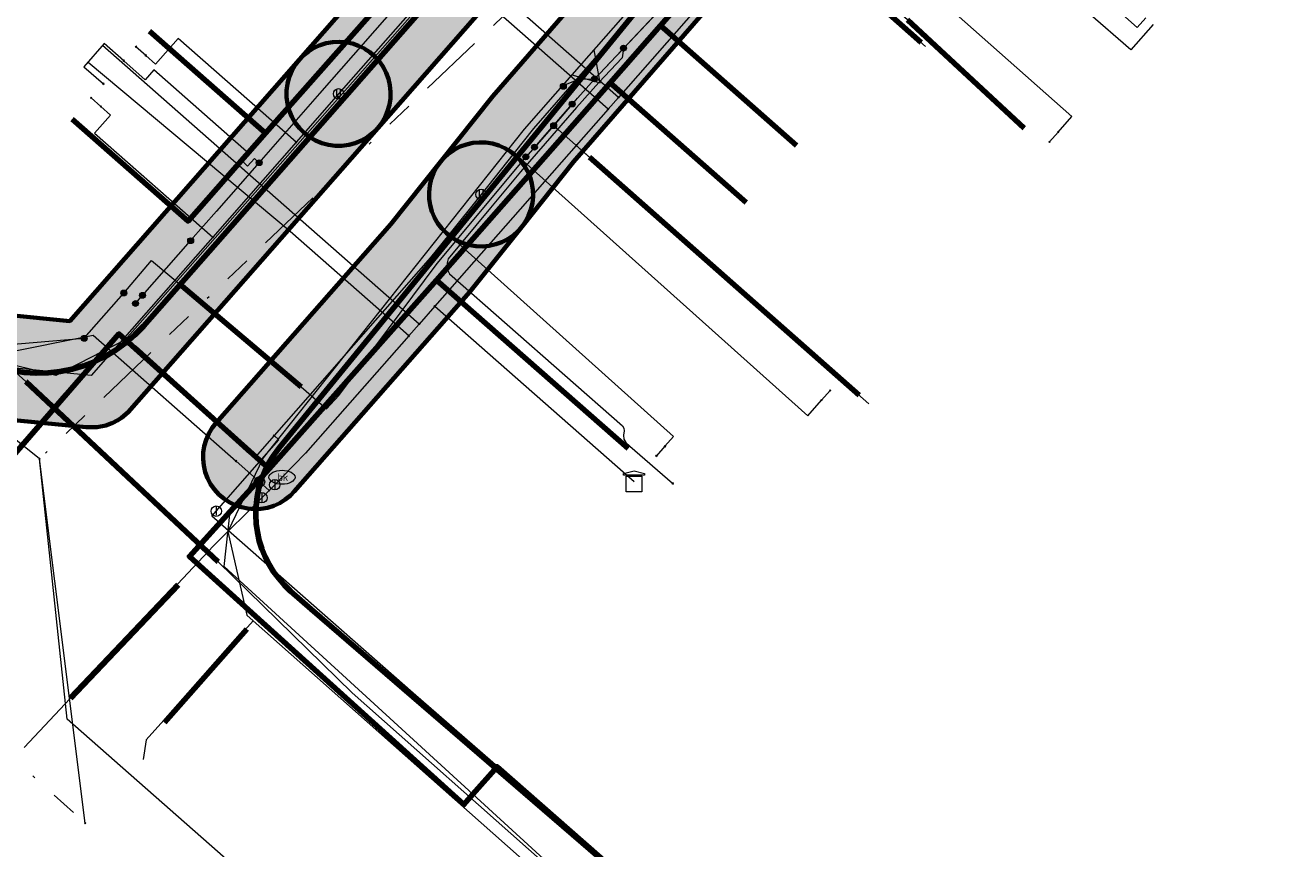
# Model space of a CAD drawing. Extents: x 73120 to 113741, y 434688 to 489241.
# Tile 12 of 256: x 99503 to 99551, y 474649 to 474681. Entities that reach past the tile are written whole.
import ezdxf
from ezdxf.enums import TextEntityAlignment as Align
from ezdxf.lldxf.tags import DXFTag

# ---------------------------------------------------------------- set-up
doc = ezdxf.new("R2010")
doc.units = 0
doc.header["$LTSCALE"] = 0.5
doc.linetypes.add('RI-OVERIG', pattern=[17, 5, -2, 2, -2, 0, -2, 2, -2])
for name, color, linetype, lineweight in [('B-WE-KL-DATA-G', 90, 'KL-DATA-N', 18), ('B-WE-KL-DATA_HULPSTUK-S', 90, 'Continuous', 25), ('B-WE-KL-DATA_KABELBED-G', 90, 'Continuous', 100), ('B-WE-KL-DATA_MANTELBUIS-G', 90, 'Continuous', 100), ('B-WE-KL-ET_LS-G', 190, 'KL-LS-N', 18), ('B-WE-KL-ET_LS_HULPSTUK-S', 190, 'Continuous', 25), ('B-WE-KL-ET_LS_MANTELBUIS-G', 190, 'Continuous', 100), ('B-WE-KL-ET_MS-G', 130, 'KL-MS-N', 18), ('B-WE-KL-ET_MS_MANTELBUIS-G', 130, 'Continuous', 100), ('B-WE-KL-GAS_LD-G', 50, 'KL-GAS-LD-N', 18), ('B-WE-KL-GAS_LD_HULPSTUK-S', 50, 'Continuous', 25), ('B-WE-KL-WATER-G', 170, 'KL-WATER-N', 18), ('B-WE-KL-WATER-S', 170, 'Continuous', 25), ('B-WE-KL-WATER_HULPSTUK-S', 170, 'Continuous', 25), ('B-WE-KL-WATER_MANTELBUIS-G', 170, 'Continuous', 100), ('B-WE-RI-DRUK-G', 210, 'RI-PERS', 18), ('B-WE-RI-VRIJVERVAL-G', 210, 'RI-OVERIG', 18), ('B-WE-RI-VRIJVERVAL_HULPSTUK-S', 210, 'Continuous', 25), ('V-WE-KL-WATER_HULPSTUK-S', 170, 'Continuous', 25)]:
    doc.layers.add(name, color=color, linetype=linetype, lineweight=lineweight)
doc.layers.add('B-WE-OG-INFO_EIS VOORZORGSMAATREGEL-GV', color=7, linetype='Continuous', lineweight=70, true_color=0xfa194b)
doc.layers.add('B-WE-OG-INFO_EIS VOORZORGSMAATREGEL-V', color=7, linetype='Continuous', lineweight=18, true_color=0xfa194b, transparency=0.8)
doc.styles.add('NLCS-ISO', font='NLCS-ISO.ttf')
tags = doc.linetypes.add('KL-DATA-N', pattern='A,4,-1,[101,NLCS.SHX,S=0.5,R=0,X=0,Y=0],-1,4,-1,["D",Standard,S=1,R=0,X=-0.25,Y=-0.5],-1.5', length=12.5).pattern_tags.tags
tags[18] = DXFTag(74, 10)
tags = doc.linetypes.add('KL-GAS-LD-N', pattern='A,4,-1,[69,NLCS.SHX,S=0.5,R=0,X=0,Y=0],-1,4,-1,["L",Standard,S=1,R=0,X=0.25,Y=-0.5],-2', length=13).pattern_tags.tags
tags[18] = DXFTag(74, 10)
tags = doc.linetypes.add('KL-LS-N', pattern='A,4,-1,[103,NLCS.SHX,S=0.75,R=0,X=0,Y=0],-1,4,-1,["L",Standard,S=1,R=0,X=0,Y=-0.5],-2', length=13).pattern_tags.tags
tags[18] = DXFTag(74, 10)
tags = doc.linetypes.add('KL-MS-N', pattern='A,4,-1,[103,NLCS.SHX,S=0.75,R=0,X=0,Y=0],-1,4,-1,["M",Standard,S=1,R=0,X=0,Y=-0.5],-2', length=13).pattern_tags.tags
tags[18] = DXFTag(74, 10)
doc.linetypes.add('KL-WATER-N', pattern='A,7,-0.5,[168,NLCS.SHX,S=0.75,R=0,X=0.75,Y=0],-2', length=9.5)
tags = doc.linetypes.add('RI-PERS', pattern='A,7,-2,["P",Standard,S=1.8,R=0,X=-0.5,Y=-0.9],-2,7,-2,[102,NLCS.SHX,S=1,R=180,X=0,Y=0],-2', length=22).pattern_tags.tags
tags[6] = DXFTag(74, 10)

# ---------------------------------------------------------------- blocks, each defined once
blk = doc.blocks.new('SKL-WTB_HULP_AFSLUITER-SO')
at = {"color": 0, "linetype": 'ByBlock', "lineweight": 18}
blk.add_lwpolyline([(0, 0.8), (0, -0.8)], dxfattribs=at)
blk.add_circle((0, 0), 1, dxfattribs=at)
at = {"color": 0, "linetype": 'ByBlock', "lineweight": 18, "style": 'NLCS-ISO', "flags": 1}
for tag, p in [('TYPE', (1.5, 0)), ('OMSCHRIJVING', (1.5, -3)), ('LABEL', (1.5, -1.5))]:
    blk.add_attdef(tag, p, '', height=1, dxfattribs=at)
blk = doc.blocks.new('SKL-WTB_HULP_OVERIG-SO')
at = {"color": 0, "linetype": 'ByBlock', "lineweight": 18}
for points in [[(-0.14, 0.14), (0.14, -0.14)], [(0.14, 0.14), (-0.14, -0.14)]]:
    blk.add_lwpolyline(points, dxfattribs=at)
at = {"color": 0, "linetype": 'ByBlock', "lineweight": 18, "style": 'NLCS-ISO', "flags": 1}
for tag, p in [('TYPE', (1.5, 0)), ('OMSCHRIJVING', (1.5, -3)), ('LABEL', (1.5, -1.5))]:
    blk.add_attdef(tag, p, '', height=1, dxfattribs=at)
blk = doc.blocks.new('SKL-WATER_BRANDKRAAN_BRANDPUT-SO')
at = {"color": 0, "linetype": 'ByBlock', "lineweight": 18}
blk.add_ellipse((0, 0), major_axis=(2.5, 0), ratio=0.54, dxfattribs=at)
at = {"color": 0, "linetype": 'ByBlock', "lineweight": 18, "style": 'NLCS-ISO'}
blk.add_text('bk', height=1.5, dxfattribs=at).set_placement((0.16, 0), align=Align.MIDDLE_CENTER)
blk = doc.blocks.new('SKL-WTB_HULP_TECHNISCH GEBOUW-SO')
at = {"color": 0, "linetype": 'ByBlock', "lineweight": 18}
for points in [[(-2, 1.5), (0, 2), (2, 1.5), (2, 1.18), (-2, 1.18)], [(-1.5, 1.02), (1.5, 1.02), (1.5, -2), (-1.5, -2)]]:
    blk.add_lwpolyline(points, close=True, dxfattribs=at)
at = {"color": 0, "linetype": 'ByBlock', "lineweight": 18, "style": 'NLCS-ISO', "flags": 1}
for tag, p in [('TYPE', (2.5, 0)), ('OMSCHRIJVING', (2.5, -3)), ('LABEL', (2.5, -1.5))]:
    blk.add_attdef(tag, p, '', height=1, dxfattribs=at)
blk = doc.blocks.new('SKL-WTB_HULP_SIFON-SO')
at = {"linetype": 'ByBlock', "lineweight": 18}
h = blk.add_hatch(color=0, dxfattribs=at)
h.dxf.hatch_style = 1
h.paths.add_polyline_path([(0.13, -0.53), (-0.13, -0.53), (-0.13, -0.8), (0.13, -0.8)])
at = {"color": 0, "linetype": 'ByBlock', "lineweight": 18}
blk.add_lwpolyline([(0.33, 0.8), (0.33, -0.53), (-0.33, -0.53), (-0.33, 0.8)], dxfattribs=at)
blk.add_lwpolyline([(0.13, -0.8), (-0.13, -0.8), (-0.13, -0.53), (0.13, -0.53)], close=True, dxfattribs=at)
blk.add_circle((0, 0), 1, dxfattribs=at)
at = {"color": 0, "linetype": 'ByBlock', "lineweight": 18, "style": 'NLCS-ISO', "flags": 1}
for tag, p in [('TYPE', (1.5, 0)), ('OMSCHRIJVING', (1.5, -3)), ('LABEL', (1.5, -1.5))]:
    blk.add_attdef(tag, p, '', height=1, dxfattribs=at)
blk = doc.blocks.new('SKL-WTB_HULP_MOF-SO')
at = {"linetype": 'ByBlock', "lineweight": 18}
h = blk.add_hatch(color=0, dxfattribs=at)
h.dxf.hatch_style = 1
h.paths.add_polyline_path([(-0.5625, 0, 1), (0.5625, 0, 1)])
at = {"color": 0, "linetype": 'ByBlock', "lineweight": 18}
blk.add_circle((0, 0), 0.5625, dxfattribs=at)
at = {"color": 0, "linetype": 'ByBlock', "lineweight": 18, "style": 'NLCS-ISO', "flags": 1}
for tag, p in [('TYPE', (1.5, 0)), ('OMSCHRIJVING', (1.5, -3)), ('LABEL', (1.5, -1.5))]:
    blk.add_attdef(tag, p, '', height=1, dxfattribs=at)
blk = doc.blocks.new('SRI-HULP_OVERIG-SO')
at = {"color": 0, "linetype": 'ByBlock', "lineweight": 18}
for points in [[(-0.14, 0.14), (0.14, -0.14)], [(0.14, 0.14), (-0.14, -0.14)]]:
    blk.add_lwpolyline(points, dxfattribs=at)
at = {"color": 0, "linetype": 'ByBlock', "lineweight": 18, "style": 'NLCS-ISO', "flags": 1}
for tag, p in [('TYPE', (1.5, 0)), ('OMSCHRIJVING', (1.5, -3)), ('LABEL', (1.5, -1.5))]:
    blk.add_attdef(tag, p, '', height=1, dxfattribs=at)

msp = doc.modelspace()

# ---------------------------------------------------------------- hatches: boundary and pattern name
at = {"layer": 'B-WE-OG-INFO_EIS VOORZORGSMAATREGEL-V'}
for points in [[(99514.785, 474676.326), (99515.043, 474676.36), (99515.044, 474676.361), (99515.296, 474676.428), (99515.297, 474676.428), (99515.537, 474676.528), (99515.539, 474676.528), (99515.764, 474676.658), (99515.765, 474676.659), (99515.972, 474676.818), (99515.973, 474676.818), (99516.157, 474677.002), (99516.157, 474677.003), (99539.29, 474703.364), (99539.291, 474703.364), (99539.449, 474703.571), (99539.45, 474703.572), (99539.58, 474703.797), (99539.581, 474703.798), (99539.68, 474704.039), (99539.681, 474704.04), (99539.748, 474704.292), (99539.749, 474704.293), (99539.783, 474704.551), (99539.783, 474704.552), (99539.783, 474704.812), (99539.783, 474704.814), (99539.749, 474705.072), (99539.749, 474705.073), (99539.681, 474705.325), (99539.681, 474705.326), (99539.581, 474705.566), (99539.581, 474705.568), (99539.451, 474705.793), (99539.45, 474705.794), (99539.292, 474706.001), (99539.291, 474706.002), (99539.107, 474706.186), (99539.106, 474706.187), (99538.899, 474706.345), (99538.898, 474706.346), (99538.673, 474706.476), (99538.672, 474706.477), (99538.431, 474706.576), (99538.43, 474706.577), (99538.178, 474706.644), (99538.177, 474706.645), (99537.919, 474706.679), (99537.918, 474706.679), (99537.658, 474706.679), (99537.656, 474706.679), (99537.398, 474706.645), (99537.397, 474706.645), (99537.145, 474706.577), (99537.144, 474706.577), (99536.904, 474706.477), (99536.902, 474706.477), (99536.677, 474706.347), (99536.676, 474706.346), (99536.469, 474706.188), (99536.468, 474706.187), (99536.284, 474706.003), (99536.284, 474706.002), (99513.151, 474679.641), (99513.15, 474679.641), (99512.992, 474679.434), (99512.991, 474679.433), (99512.861, 474679.208), (99512.86, 474679.207), (99512.761, 474678.966), (99512.76, 474678.965), (99512.693, 474678.714), (99512.693, 474678.712), (99512.658, 474678.454), (99512.658, 474678.453), (99512.658, 474678.193), (99512.658, 474678.191), (99512.692, 474677.933), (99512.693, 474677.932), (99512.76, 474677.68), (99512.76, 474677.679), (99512.86, 474677.439), (99512.86, 474677.437), (99512.99, 474677.212), (99512.991, 474677.211), (99513.15, 474677.004), (99513.15, 474677.003), (99513.334, 474676.819), (99513.335, 474676.818), (99513.542, 474676.66), (99513.543, 474676.659), (99513.768, 474676.529), (99513.769, 474676.528), (99514.01, 474676.429), (99514.011, 474676.428), (99514.263, 474676.361), (99514.264, 474676.361), (99514.522, 474676.326), (99514.523, 474676.326), (99514.784, 474676.326)], [(99520.192, 474672.461), (99520.443, 474672.485), (99520.444, 474672.485), (99520.69, 474672.541), (99520.691, 474672.541), (99520.927, 474672.627), (99520.928, 474672.627), (99521.152, 474672.742), (99521.153, 474672.743), (99521.361, 474672.885), (99521.362, 474672.886), (99521.55, 474673.053), (99521.551, 474673.054), (99521.69, 474673.211), (99521.69, 474673.211), (99523.685, 474675.706), (99535.998, 474689.865), (99542.958, 474697.238), (99542.959, 474697.239), (99543.12, 474697.432), (99543.12, 474697.433), (99543.255, 474697.645), (99543.256, 474697.647), (99543.363, 474697.874), (99543.364, 474697.875), (99543.441, 474698.115), (99543.442, 474698.116), (99543.489, 474698.363), (99543.489, 474698.364), (99543.504, 474698.615), (99543.504, 474698.617), (99543.487, 474698.868), (99543.487, 474698.869), (99543.439, 474699.116), (99543.439, 474699.117), (99543.36, 474699.356), (99543.36, 474699.357), (99543.251, 474699.584), (99543.251, 474699.585), (99543.114, 474699.797), (99543.114, 474699.798), (99542.952, 474699.991), (99542.951, 474699.992), (99542.766, 474700.162), (99542.765, 474700.163), (99542.56, 474700.309), (99542.559, 474700.31), (99542.338, 474700.429), (99542.337, 474700.429), (99542.102, 474700.52), (99542.1, 474700.52), (99541.856, 474700.58), (99541.855, 474700.58), (99541.605, 474700.608), (99541.604, 474700.609), (99541.352, 474700.605), (99541.351, 474700.605), (99541.102, 474700.57), (99541.1, 474700.57), (99540.858, 474700.504), (99540.856, 474700.503), (99540.624, 474700.407), (99540.623, 474700.406), (99540.404, 474700.282), (99540.403, 474700.281), (99540.202, 474700.129), (99540.202, 474700.129), (99540.05, 474699.984), (99540.05, 474699.984), (99533.008, 474692.522), (99533.008, 474692.521), (99520.586, 474678.236), (99520.586, 474678.235), (99518.566, 474675.709), (99518.566, 474675.709), (99518.421, 474675.503), (99518.421, 474675.502), (99518.303, 474675.279), (99518.303, 474675.278), (99518.215, 474675.042), (99518.214, 474675.041), (99518.157, 474674.796), (99518.156, 474674.795), (99518.13, 474674.545), (99518.13, 474674.544), (99518.135, 474674.292), (99518.135, 474674.291), (99518.172, 474674.042), (99518.173, 474674.041), (99518.241, 474673.798), (99518.241, 474673.797), (99518.339, 474673.566), (99518.34, 474673.564), (99518.467, 474673.347), (99518.467, 474673.346), (99518.62, 474673.146), (99518.621, 474673.145), (99518.798, 474672.967), (99518.799, 474672.966), (99518.997, 474672.811), (99518.998, 474672.81), (99519.214, 474672.681), (99519.216, 474672.681), (99519.446, 474672.58), (99519.447, 474672.58), (99519.689, 474672.509), (99519.69, 474672.509), (99519.938, 474672.469), (99519.94, 474672.469), (99520.191, 474672.461)], [(99505.377, 474665.514), (99505.378, 474665.514), (99505.71, 474665.58), (99505.711, 474665.581), (99505.948, 474665.666), (99505.949, 474665.666), (99506.173, 474665.781), (99506.174, 474665.781), (99506.312, 474665.871), (99506.313, 474665.872), (99506.571, 474666.091), (99506.572, 474666.092), (99516.157, 474677.002), (99516.157, 474677.003), (99516.311, 474677.202), (99516.312, 474677.203), (99516.439, 474677.42), (99516.44, 474677.421), (99516.539, 474677.653), (99516.539, 474677.654), (99516.608, 474677.896), (99516.608, 474677.897), (99516.646, 474678.146), (99516.646, 474678.147), (99516.652, 474678.398), (99516.652, 474678.4), (99516.627, 474678.65), (99516.627, 474678.651), (99516.57, 474678.896), (99516.569, 474678.897), (99516.482, 474679.133), (99516.482, 474679.135), (99516.365, 474679.358), (99516.364, 474679.359), (99516.221, 474679.565), (99516.22, 474679.566), (99516.051, 474679.753), (99516.05, 474679.754), (99515.86, 474679.918), (99515.859, 474679.919), (99515.649, 474680.057), (99515.647, 474680.058), (99515.422, 474680.169), (99515.421, 474680.169), (99515.183, 474680.251), (99515.181, 474680.251), (99514.935, 474680.302), (99514.934, 474680.302), (99514.683, 474680.322), (99514.682, 474680.322), (99514.43, 474680.309), (99514.429, 474680.309), (99514.181, 474680.265), (99514.18, 474680.265), (99513.94, 474680.19), (99513.939, 474680.19), (99513.71, 474680.085), (99513.709, 474680.084), (99513.495, 474679.952), (99513.494, 474679.951), (99513.299, 474679.793), (99513.298, 474679.792), (99513.151, 474679.642), (99513.151, 474679.642), (99504.327, 474669.591), (99501.913, 474669.826), (99499.708, 474671.891), (99499.708, 474671.891), (99497.326, 474674.01), (99497.326, 474674.011), (99497.128, 474674.166), (99497.127, 474674.167), (99496.911, 474674.295), (99496.909, 474674.296), (99496.679, 474674.396), (99496.678, 474674.397), (99496.436, 474674.467), (99496.435, 474674.468), (99496.186, 474674.507), (99496.185, 474674.507), (99495.934, 474674.515), (99495.932, 474674.515), (99495.682, 474674.491), (99495.681, 474674.491), (99495.435, 474674.435), (99495.434, 474674.435), (99495.198, 474674.349), (99495.196, 474674.349), (99494.973, 474674.234), (99494.971, 474674.233), (99494.764, 474674.091), (99494.763, 474674.09), (99494.575, 474673.922), (99494.574, 474673.922), (99494.409, 474673.732), (99494.408, 474673.731), (99494.268, 474673.522), (99494.268, 474673.521), (99494.155, 474673.296), (99494.155, 474673.295), (99494.072, 474673.057), (99494.071, 474673.056), (99494.019, 474672.81), (99494.019, 474672.809), (99493.998, 474672.558), (99493.998, 474672.557), (99494.008, 474672.305), (99494.008, 474672.304), (99494.051, 474672.056), (99494.051, 474672.055), (99494.124, 474671.814), (99494.125, 474671.813), (99494.228, 474671.583), (99494.229, 474671.582), (99494.36, 474671.368), (99494.361, 474671.367), (99494.518, 474671.17), (99494.519, 474671.169), (99494.668, 474671.022), (99494.668, 474671.022), (99496.992, 474668.955), (99499.675, 474666.441), (99499.675, 474666.441), (99499.869, 474666.281), (99499.871, 474666.28), (99500.083, 474666.146), (99500.084, 474666.145), (99500.312, 474666.039), (99500.314, 474666.039), (99500.553, 474665.962), (99500.554, 474665.962), (99500.848, 474665.911), (99500.848, 474665.911), (99504.959, 474665.511), (99504.96, 474665.511), (99505.294, 474665.51), (99505.294, 474665.51)], [(99511.671, 474662.378), (99511.672, 474662.378), (99511.92, 474662.422), (99511.921, 474662.422), (99512.161, 474662.497), (99512.162, 474662.497), (99512.391, 474662.602), (99512.392, 474662.602), (99512.606, 474662.735), (99512.607, 474662.735), (99512.803, 474662.894), (99512.804, 474662.895), (99512.95, 474663.044), (99512.95, 474663.045), (99519.692, 474670.716), (99519.693, 474670.716), (99521.69, 474673.211), (99521.69, 474673.212), (99521.835, 474673.418), (99521.836, 474673.419), (99521.953, 474673.641), (99521.953, 474673.642), (99522.042, 474673.878), (99522.042, 474673.879), (99522.1, 474674.124), (99522.1, 474674.125), (99522.126, 474674.376), (99522.126, 474674.377), (99522.121, 474674.628), (99522.121, 474674.63), (99522.084, 474674.879), (99522.083, 474674.88), (99522.015, 474675.122), (99522.015, 474675.123), (99521.917, 474675.355), (99521.916, 474675.356), (99521.789, 474675.573), (99521.789, 474675.574), (99521.636, 474675.774), (99521.635, 474675.775), (99521.458, 474675.954), (99521.457, 474675.955), (99521.259, 474676.11), (99521.258, 474676.11), (99521.042, 474676.239), (99521.041, 474676.24), (99520.81, 474676.34), (99520.809, 474676.341), (99520.567, 474676.411), (99520.566, 474676.412), (99520.317, 474676.451), (99520.316, 474676.451), (99520.065, 474676.459), (99520.063, 474676.459), (99519.813, 474676.435), (99519.812, 474676.435), (99519.566, 474676.38), (99519.565, 474676.379), (99519.329, 474676.293), (99519.327, 474676.293), (99519.104, 474676.178), (99519.103, 474676.177), (99518.895, 474676.035), (99518.894, 474676.034), (99518.706, 474675.867), (99518.706, 474675.866), (99518.566, 474675.709), (99518.566, 474675.709), (99516.657, 474673.321), (99509.946, 474665.685), (99509.945, 474665.685), (99509.792, 474665.486), (99509.791, 474665.485), (99509.663, 474665.268), (99509.663, 474665.267), (99509.564, 474665.035), (99509.563, 474665.034), (99509.494, 474664.792), (99509.494, 474664.791), (99509.456, 474664.542), (99509.456, 474664.541), (99509.45, 474664.29), (99509.45, 474664.288), (99509.475, 474664.038), (99509.475, 474664.037), (99509.532, 474663.792), (99509.532, 474663.791), (99509.62, 474663.555), (99509.62, 474663.553), (99509.737, 474663.33), (99509.737, 474663.329), (99509.881, 474663.123), (99509.882, 474663.122), (99510.05, 474662.935), (99510.051, 474662.934), (99510.242, 474662.77), (99510.243, 474662.769), (99510.453, 474662.63), (99510.454, 474662.63), (99510.68, 474662.519), (99510.681, 474662.518), (99510.919, 474662.437), (99510.92, 474662.436), (99511.166, 474662.385), (99511.167, 474662.385), (99511.418, 474662.365), (99511.42, 474662.365)]]:
    msp.add_hatch(color=256, dxfattribs=at).paths.add_polyline_path(points)

# ---------------------------------------------------------------- linework, layer by layer
at = {"layer": 'B-WE-KL-DATA-G', "flags": 128}
for points in [[(99504.422, 474677.346), (99508.87, 474673.434), (99511.847, 474676.808), (99516.689, 474682.293), (99519.666, 474685.667), (99524.711, 474691.383), (99527.49, 474694.532), (99532.533, 474700.245), (99535.312, 474703.394), (99537.966, 474706.401), (99539.548, 474708.421), (99539.82, 474709.656), (99539.662, 474710.32), (99539.503, 474710.986), (99538.641, 474712.014), (99534.804, 474715.381), (99534.497, 474715.031)], [(99507.39, 474680.728), (99511.847, 474676.808), (99516.689, 474682.293), (99519.666, 474685.667), (99524.711, 474691.383), (99527.49, 474694.532), (99532.533, 474700.245), (99535.312, 474703.394), (99537.966, 474706.401), (99539.548, 474708.421), (99539.82, 474709.656), (99539.662, 474710.32), (99539.503, 474710.986), (99538.641, 474712.014), (99534.804, 474715.381), (99534.497, 474715.031)], [(99603.696, 474583.796), (99603.359, 474583.411), (99588.101, 474596.546), (99588.941, 474597.743), (99588.857, 474598.218), (99551.672, 474628.953), (99548.969, 474625.683), (99548.566, 474625.196), (99548.06, 474625.556), (99519.817, 474651.415), (99510.262, 474660.164), (99510.492, 474662.273), (99511.984, 474663.911), (99518.422, 474671.164), (99525.089, 474678.75), (99527.023, 474680.95), (99531.273, 474685.787), (99542.55, 474698.619), (99543.845, 474700.093), (99547.114, 474703.813), (99539.662, 474710.32), (99539.503, 474710.986), (99538.641, 474712.014), (99534.804, 474715.381), (99534.497, 474715.031)], [(99525.784, 474664.695), (99518.422, 474671.164), (99525.089, 474678.75), (99527.023, 474680.95), (99531.273, 474685.787), (99542.55, 474698.619), (99543.845, 474700.093), (99547.114, 474703.813), (99539.662, 474710.32), (99539.503, 474710.986), (99538.641, 474712.014), (99534.804, 474715.381), (99534.497, 474715.031)], [(99530.309, 474674.142), (99525.089, 474678.75), (99527.023, 474680.95), (99531.273, 474685.787), (99542.55, 474698.619), (99543.845, 474700.093), (99547.114, 474703.813), (99539.662, 474710.32), (99539.503, 474710.986), (99538.641, 474712.014), (99534.804, 474715.381), (99534.497, 474715.031)], [(99541, 474677), (99536.509, 474681.164), (99531.273, 474685.787), (99542.55, 474698.619), (99543.845, 474700.093), (99547.114, 474703.813), (99539.662, 474710.32), (99539.503, 474710.986), (99538.641, 474712.014), (99534.804, 474715.381), (99534.497, 474715.031)]]:
    msp.add_lwpolyline(points, dxfattribs=at)
at = {"layer": 'B-WE-KL-DATA_KABELBED-G', "flags": 128}
for points in [[(99554.716, 474713.931), (99543.041, 474700.672), (99530.35, 474686.729), (99512.369, 474664.716), (99512.161, 474664.438), (99511.979, 474664.144), (99511.822, 474663.834), (99511.693, 474663.512), (99511.593, 474663.181), (99511.522, 474662.841), (99511.481, 474662.497), (99511.47, 474662.15), (99511.489, 474661.804)], [(99530.726, 474696.201), (99507.153, 474669.397), (99506.831, 474669.062), (99506.482, 474668.756), (99506.107, 474668.482), (99505.709, 474668.241), (99505.292, 474668.037), (99504.859, 474667.869), (99504.413, 474667.739), (99503.957, 474667.65), (99503.495, 474667.6), (99503.031, 474667.59), (99502.567, 474667.621), (99502.108, 474667.693), (99501.657, 474667.804), (99501.218, 474667.954), (99500.793, 474668.142), (99500.386, 474668.366), (99500, 474668.625), (99499.807, 474668.774), (99499.621, 474668.932), (99494.593, 474673.392)], [(99527.023, 474680.95), (99531.273, 474685.787)], [(99511.847, 474676.808), (99516.689, 474682.293)], [(99536.509, 474681.164), (99541, 474677)], [(99511.847, 474676.808), (99507.39, 474680.728)], [(99525.089, 474678.75), (99527.023, 474680.95)], [(99532.248, 474676.338), (99527.023, 474680.95)], [(99518.422, 474671.164), (99525.089, 474678.75)], [(99525.089, 474678.75), (99530.309, 474674.142)], [(99511.847, 474676.808), (99508.87, 474673.434), (99504.422, 474677.346)], [(99511.984, 474663.911), (99518.422, 474671.164)], [(99518.422, 474671.164), (99525.784, 474664.695)], [(99511.984, 474663.911), (99506.211, 474669.096), (99494.061, 474655.093), (99490.989, 474651.614)], [(99510.492, 474662.273), (99511.984, 474663.911)], [(99519.817, 474651.415), (99519.467, 474651.017), (99508.923, 474660.55), (99510.492, 474662.273)], [(99581.222, 474602.503), (99579.742, 474600.842), (99551.169, 474626.132), (99513.596, 474658.519), (99512.809, 474659.219), (99512.571, 474659.448), (99512.354, 474659.696), (99512.157, 474659.961), (99511.983, 474660.242), (99511.833, 474660.535), (99511.708, 474660.841), (99511.608, 474661.155), (99511.535, 474661.477), (99511.489, 474661.804)], [(99548.969, 474625.683), (99525.777, 474648.047), (99520.743, 474652.469), (99519.817, 474651.415)]]:
    msp.add_lwpolyline(points, dxfattribs=at)
at = {"layer": 'B-WE-KL-DATA_MANTELBUIS-G', "flags": 128}
for points in [[(99506.82, 474668.565), (99511.277, 474664.548)], [(99504.176, 474666.76), (99498.926, 474660.724)]]:
    msp.add_lwpolyline(points, dxfattribs=at)
at = {"layer": 'B-WE-KL-ET_LS-G', "flags": 128}
for points in [[(99504.88, 474668.93), (99506.4, 474670.66), (99507.47, 474671.92), (99508.64, 474670.93), (99513.22, 474667.06), (99514.19, 474666.22), (99514.66, 474666.73), (99518.44, 474671.8), (99521.85, 474675.89), (99522.18, 474676.26), (99523.63, 474677.92), (99524.49, 474678.89), (99531.17, 474685.99), (99534.879, 474690.22), (99539.57, 474695.57), (99545.02, 474700.19), (99546.98, 474702.26), (99546.8, 474703.25), (99547.78, 474703.16), (99548.45, 474703.9), (99550.29, 474706.05), (99564.94, 474723.16), (99567.91, 474726.54), (99577.06, 474737.8), (99581.53, 474742.81), (99583.58, 474745.3), (99589.58, 474752.11), (99591.83, 474753.31), (99598.54, 474747.33), (99620.82, 474727.77), (99631.64, 474718.35), (99632.69, 474719.39), (99634.11, 474720.85), (99655.15, 474744.46), (99664.79, 474755.82), (99667.94, 474759.31), (99668.08, 474765.78), (99670.14, 474770.78), (99673.84, 474771.69), (99683.59, 474772.75), (99683.93, 474773.07), (99689.83, 474779.93), (99695.14, 474786.12), (99698.41, 474789.99), (99698.07, 474790.35), (99693.67, 474794.09), (99693.24, 474793.47), (99693.23, 474793.46)], [(99506.4, 474670.67), (99506.4, 474670.66), (99507.47, 474671.92), (99508.64, 474670.93), (99513.22, 474667.06), (99514.19, 474666.22), (99514.66, 474666.73), (99518.44, 474671.8), (99521.85, 474675.89), (99522.18, 474676.26), (99522.51, 474676.64), (99523.63, 474677.92), (99524.49, 474678.89), (99531.17, 474685.99), (99534.879, 474690.22), (99539.57, 474695.57), (99545.02, 474700.19), (99546.98, 474702.26), (99546.8, 474703.25), (99547.65, 474703.17), (99547.78, 474703.16), (99548.45, 474703.9), (99550.29, 474706.05), (99564.94, 474723.16), (99567.91, 474726.54), (99577.06, 474737.8), (99581.53, 474742.81), (99583.58, 474745.3), (99589.44, 474751.95), (99589.58, 474752.11), (99591.83, 474753.31), (99598.54, 474747.33), (99620.82, 474727.77), (99631.64, 474718.35), (99632.69, 474719.39), (99634.11, 474720.85), (99655.15, 474744.46), (99664.79, 474755.82), (99667.94, 474759.31), (99668.08, 474765.78), (99670.14, 474770.78), (99673.84, 474771.69), (99683.59, 474772.75), (99683.93, 474773.07), (99695.14, 474786.12), (99698.41, 474789.99), (99698.07, 474790.35), (99693.67, 474794.09), (99693.24, 474793.47)], [(99584.414, 474776.044), (99584.485, 474775.899), (99591.855, 474760.872), (99593.492, 474758.753), (99593.789, 474758.37), (99593.231, 474757.599), (99589.631, 474752.625), (99588.791, 474751.466), (99587.34, 474751.124), (99584.362, 474747.707), (99566.804, 474727.554), (99564.805, 474725.26), (99547.85, 474706.474), (99542.672, 474700.737), (99523.617, 474679.054), (99521.785, 474676.969), (99511.75, 474664.341), (99510.405, 474661.508), (99511.126, 474658.291), (99511.374, 474658.07), (99533.276, 474638.673), (99548.71, 474625.004), (99551.735, 474628.533), (99554.735, 474626.041), (99574.281, 474609.803), (99588.755, 474597.779), (99586.018, 474593.962), (99595.922, 474586.128), (99626.068, 474562.284), (99633.728, 474556.225), (99636.636, 474553.925), (99637.625, 474553.143), (99638.218, 474552.674), (99656.846, 474538.143), (99676.911, 474522.492), (99696.665, 474507.083)], [(99533.947, 474718.368), (99535.61, 474716.901), (99539.111, 474713.815), (99541.18, 474710.695), (99540.264, 474706.999), (99538.426, 474704.934), (99520.188, 474684.447), (99506.456, 474668.867), (99503.791, 474667.5), (99499.773, 474668.489), (99497.975, 474670.08), (99494.435, 474673.211)], [(99508.97, 474672.68), (99508.97, 474672.69), (99509.96, 474673.81), (99509.97, 474673.82), (99510.9, 474674.87), (99511.606, 474675.676), (99513.93, 474678.33), (99516.898, 474681.709), (99517.91, 474682.86), (99517.92, 474682.87), (99519.37, 474684.52), (99519.4, 474684.55), (99519.855, 474685.067), (99520.27, 474685.54), (99521.89, 474687.37), (99521.9, 474687.38), (99523.13, 474688.78), (99523.16, 474688.81), (99524.72, 474690.58), (99525.87, 474691.89), (99528.565, 474694.959), (99529.84, 474696.41), (99529.85, 474696.42), (99532.78, 474699.75), (99533.82, 474700.93), (99535.369, 474702.691), (99536.45, 474703.92), (99536.48, 474703.96), (99536.49, 474703.97), (99537.54, 474705.17), (99537.55, 474705.18), (99538.35, 474706.08), (99540.89, 474709.05), (99539.49, 474710.31), (99539.41, 474710.48), (99539.36, 474710.58), (99539.11, 474711.79)], [(99523.63, 474677.93), (99523.63, 474677.92), (99523.64, 474677.93), (99523.84, 474678.15), (99524.49, 474678.89), (99524.49, 474678.9), (99524.49, 474678.89), (99525.09, 474679.53), (99525.09, 474679.54), (99525.09, 474679.53), (99525.6, 474680.07), (99525.6, 474680.08), (99525.6, 474680.07), (99529.35, 474684.05), (99529.36, 474684.05), (99529.35, 474684.05), (99530.975, 474685.788), (99531.17, 474685.99), (99534.879, 474690.22), (99538.47, 474694.31), (99538.48, 474694.31), (99538.47, 474694.31), (99539.57, 474695.57), (99541.25, 474697), (99545.02, 474700.19), (99545.37, 474700.56), (99545.37, 474700.57), (99545.37, 474700.56), (99546.98, 474702.26), (99546.8, 474703.25), (99547.78, 474703.16), (99548.45, 474703.9), (99548.45, 474703.91)], [(99534.879, 474690.22), (99535.069, 474690.048), (99535.392, 474690.416), (99535.57, 474690.25), (99535.251, 474689.886), (99542.051, 474683.807), (99545.332, 474680.876), (99545.665, 474681.248)], [(99506.397, 474679.591), (99505.646, 474680.251), (99504.866, 474679.365), (99505.617, 474678.705)], [(99525.6, 474680.08), (99525.6, 474680.07), (99525.55, 474679.71), (99524.65, 474678.76), (99523.79, 474677.8), (99521.65, 474675.33), (99520.49, 474673.94), (99518.86, 474671.98), (99518.83, 474671.83), (99518.82, 474671.68), (99518.85, 474671.53), (99518.91, 474671.41), (99525.56, 474665.57), (99525.62, 474665.48), (99525.63, 474665.37), (99525.6, 474665.21), (99525.62, 474665.06), (99525.69, 474664.93), (99525.85, 474664.78), (99527.49, 474663.36), (99527.49, 474663.35)], [(99523.617, 474679.054), (99524.703, 474678.751), (99524.478, 474680.011)], [(99511.606, 474675.676), (99511.417, 474675.84), (99511.156, 474675.541), (99510.978, 474675.718), (99511.232, 474676.007), (99507.553, 474679.24), (99507.223, 474678.864), (99506.397, 474679.591)], [(99524.49, 474678.9), (99524.49, 474678.89), (99523.87, 474678.87), (99523.34, 474678.66), (99523.29, 474678.61)], [(99523.63, 474677.93), (99523.63, 474677.92), (99522.918, 474677.099), (99522.19, 474676.27), (99522.18, 474676.27), (99521.86, 474675.9), (99521.85, 474675.89), (99521.85, 474675.9)], [(99522.918, 474677.099), (99523.106, 474676.94), (99528.541, 474672.14)], [(99495.355, 474674.263), (99498.93, 474671.11), (99501.72, 474668.67), (99504.88, 474668.94), (99504.88, 474668.93)], [(99495.355, 474674.263), (99498.93, 474671.11), (99501.72, 474668.67), (99504.88, 474668.94), (99506.4, 474670.67)], [(99506.85, 474670.27), (99507.08, 474670.54), (99507.12, 474670.58), (99508.96, 474672.67), (99508.97, 474672.68)], [(99511.374, 474658.07), (99507.257, 474653.507), (99507.146, 474652.742)]]:
    msp.add_lwpolyline(points, dxfattribs=at)
at = {"layer": 'B-WE-KL-ET_LS_MANTELBUIS-G', "flags": 128}
for points in [[(99508.64, 474670.93), (99513.22, 474667.06)], [(99511.128, 474657.759), (99507.969, 474654.164)]]:
    msp.add_lwpolyline(points, dxfattribs=at)
at = {"layer": 'B-WE-KL-ET_MS-G', "flags": 128}
msp.add_lwpolyline([(99495.134, 474674.01), (99502.639, 474667.269), (99510.022, 474660.346), (99515.177, 474655.304), (99544.533, 474629.279), (99544.658, 474629.168), (99550.301, 474624.146), (99559.128, 474616.385), (99570.761, 474606.632), (99577.72, 474601.008), (99582.361, 474597.522), (99584.552, 474595.818), (99589.919, 474591.355), (99595.997, 474586.345), (99602.074, 474581.334), (99637.708, 474553.304), (99686.45, 474514.702), (99688.066, 474513.424), (99694.726, 474508.069), (99697.218, 474506.163), (99704.367, 474501.738), (99710.206, 474498.203), (99712.556, 474496.624), (99715.276, 474495.103), (99720.523, 474492.121), (99723.14, 474490.537), (99725.796, 474489.168), (99731.412, 474486.693), (99736.584, 474484.451), (99741.951, 474482.212), (99744.589, 474480.455), (99749.588, 474476.637), (99751.702, 474475.011), (99773.433, 474458.004), (99774.126, 474457.486), (99774.405, 474457.162), (99774.455, 474456.977), (99774.457, 474456.872), (99772.695, 474453.989), (99770.794, 474451.616), (99770.37, 474451.182), (99770.277, 474451.112), (99770.165, 474451.076), (99770.058, 474451.034), (99769.96, 474450.97), (99769.621, 474450.545)], dxfattribs=at)
at = {"layer": 'B-WE-KL-ET_MS_MANTELBUIS-G', "flags": 128}
msp.add_lwpolyline([(99510.022, 474660.346), (99502.639, 474667.269)], dxfattribs=at)
at = {"layer": 'B-WE-KL-GAS_LD-G', "flags": 128}
for points in [[(99537.787, 474704.683), (99536.175, 474702.846), (99533.068, 474699.306), (99528.91, 474694.568), (99524.873, 474689.967), (99520.992, 474685.545), (99517.309, 474681.347), (99514.654, 474678.322)], [(99541.504, 474698.611), (99534.517, 474691.209), (99533.528, 474690.072), (99531.372, 474687.592), (99522.148, 474676.986), (99521.401, 474676.052), (99520.128, 474674.46)], [(99545.956, 474680.989), (99545.095, 474680.014), (99533.528, 474690.072)], [(99542.302, 474676.85), (99542.831, 474677.45), (99531.372, 474687.592)], [(99507.244, 474679.798), (99506.869, 474680.128)], [(99513.019, 474676.461), (99508.484, 474680.447), (99507.621, 474679.466), (99507.244, 474679.798)], [(99514.654, 474678.322), (99513.019, 474676.461), (99509.824, 474672.818), (99507.266, 474669.904), (99505.153, 474667.501), (99501.042, 474667.901), (99498.341, 474670.431), (99495.997, 474672.516)], [(99505.144, 474678.167), (99505.52, 474677.837)], [(99505.52, 474677.837), (99505.896, 474677.506), (99505.28, 474676.806), (99509.824, 474672.818)], [(99541.971, 474676.475), (99542.302, 474676.85)], [(99521.401, 474676.052), (99532.68, 474665.951), (99533.209, 474666.551)], [(99520.128, 474674.46), (99518.889, 474672.91), (99518.19, 474672.036), (99512.174, 474665.191), (99511.448, 474664.365)], [(99518.889, 474672.91), (99527.525, 474665.162), (99527.195, 474664.787)], [(99533.209, 474666.551), (99533.54, 474666.926)], [(99509.956, 474662.289), (99512.362, 474665.026), (99512.174, 474665.191)], [(99527.195, 474664.787), (99526.865, 474664.411)], [(99578.542, 474604.469), (99577.395, 474603.172), (99562.459, 474616.176), (99525.81, 474648.084), (99517.524, 474655.298), (99509.788, 474662.098), (99509.956, 474662.289)]]:
    msp.add_lwpolyline(points, dxfattribs=at)
at = {"layer": 'B-WE-KL-WATER-G', "flags": 128}
for points in [[(99607.93, 474802.921), (99609.406, 474801.626), (99615.022, 474796.698), (99615.924, 474795.906), (99620.23, 474792.128), (99627.672, 474785.598), (99632.051, 474781.756), (99633.87, 474780.04), (99634.234, 474779.697), (99637.965, 474776.176), (99638.419, 474775.778), (99640.94, 474773.57), (99641.263, 474773.287), (99641.422, 474773.148), (99641.587, 474773.003), (99641.719, 474772.888), (99642.118, 474772.562), (99642.135, 474772.55), (99642.308, 474769.767), (99641.655, 474769.019), (99641.548, 474768.896), (99638.852, 474765.812), (99634.07, 474760.388), (99633.989, 474760.296), (99631.24, 474757.178), (99630.777, 474756.653), (99624.599, 474749.645), (99617.92, 474742.069), (99614.482, 474738.168), (99611.638, 474734.942), (99607.798, 474734.823), (99601.398, 474740.462), (99596.634, 474745.156), (99590.479, 474750.568), (99587.936, 474749.706), (99587.076, 474748.731), (99581.823, 474742.772), (99580.409, 474741.143), (99579.251, 474739.809), (99569.404, 474728.457), (99567.491, 474726.252), (99567.36, 474726.101), (99564.87, 474723.23), (99560.403, 474718.08), (99554.112, 474710.829), (99551.843, 474708.249), (99546.657, 474702.352), (99546.393, 474702.052), (99544.346, 474699.724), (99543.621, 474698.9), (99541.11, 474696.044), (99540.516, 474695.369), (99536.224, 474690.489), (99533.118, 474686.958), (99532.524, 474686.283), (99530.609, 474684.105), (99525.405, 474678.188), (99525.008, 474677.738), (99523.782, 474676.342), (99518.348, 474670.164), (99517.744, 474669.478), (99517.349, 474669.027), (99513.386, 474664.522), (99512.48, 474663.591), (99512.2, 474663.303), (99511.989, 474663.086)], [(99525.405, 474678.188), (99520.846, 474682.198), (99513.24, 474688.887)], [(99525.008, 474677.738), (99520.45, 474681.747), (99512.844, 474688.436)], [(99530.609, 474684.105), (99532.483, 474682.451), (99533.426, 474683.487), (99535.073, 474682.032), (99537.209, 474680.144)], [(99517.744, 474669.478), (99513.186, 474673.487), (99505.58, 474680.176)], [(99517.349, 474669.027), (99512.789, 474673.037), (99505.038, 474679.531)], [(99523.782, 474676.342), (99535.026, 474666.414)], [(99495.321, 474674.224), (99501.717, 474668.352), (99505.22, 474669.046), (99510.713, 474664.209), (99511.614, 474663.416), (99511.989, 474663.086)], [(99518.348, 474670.164), (99526.007, 474663.434)], [(99502.567, 474653.212), (99509.851, 474660.956), (99511.707, 474662.805), (99511.989, 474663.086)]]:
    msp.add_lwpolyline(points, dxfattribs=at)
at = {"layer": 'B-WE-KL-WATER_MANTELBUIS-G', "flags": 128}
for points in [[(99535.36, 474681.779), (99537.044, 474680.29)], [(99524.294, 474675.89), (99534.658, 474666.739)], [(99504.358, 474655.104), (99508.484, 474659.461)]]:
    msp.add_lwpolyline(points, dxfattribs=at)
at = {"layer": 'B-WE-OG-INFO_EIS VOORZORGSMAATREGEL-GV', "flags": 128}
for points in [[(99536.284, 474706.002), (99513.151, 474679.641), (99513.15, 474679.641), (99512.992, 474679.434), (99512.991, 474679.433), (99512.861, 474679.208), (99512.86, 474679.207), (99512.761, 474678.966), (99512.76, 474678.965), (99512.693, 474678.714), (99512.693, 474678.712), (99512.658, 474678.454), (99512.658, 474678.453), (99512.658, 474678.193), (99512.658, 474678.191), (99512.692, 474677.933), (99512.693, 474677.932), (99512.76, 474677.68), (99512.76, 474677.679), (99512.86, 474677.439), (99512.86, 474677.437), (99512.99, 474677.212), (99512.991, 474677.211), (99513.15, 474677.004), (99513.15, 474677.003), (99513.334, 474676.819), (99513.335, 474676.818), (99513.542, 474676.66), (99513.543, 474676.659), (99513.768, 474676.529), (99513.769, 474676.528), (99514.01, 474676.429), (99514.011, 474676.428), (99514.263, 474676.361), (99514.264, 474676.361), (99514.522, 474676.326), (99514.523, 474676.326), (99514.784, 474676.326), (99514.785, 474676.326), (99515.043, 474676.36), (99515.044, 474676.361), (99515.296, 474676.428), (99515.297, 474676.428), (99515.537, 474676.528), (99515.539, 474676.528), (99515.764, 474676.658), (99515.765, 474676.659), (99515.972, 474676.818), (99515.973, 474676.818), (99516.157, 474677.002), (99516.157, 474677.003), (99539.29, 474703.364)], [(99533.008, 474692.521), (99520.586, 474678.236), (99520.586, 474678.235), (99518.566, 474675.709), (99518.566, 474675.709), (99518.421, 474675.503), (99518.421, 474675.502), (99518.303, 474675.279), (99518.303, 474675.278), (99518.215, 474675.042), (99518.214, 474675.041), (99518.157, 474674.796), (99518.156, 474674.795), (99518.13, 474674.545), (99518.13, 474674.544), (99518.135, 474674.292), (99518.135, 474674.291), (99518.172, 474674.042), (99518.173, 474674.041), (99518.241, 474673.798), (99518.241, 474673.797), (99518.339, 474673.566), (99518.34, 474673.564), (99518.467, 474673.347), (99518.467, 474673.346), (99518.62, 474673.146), (99518.621, 474673.145), (99518.798, 474672.967), (99518.799, 474672.966), (99518.997, 474672.811), (99518.998, 474672.81), (99519.214, 474672.681), (99519.216, 474672.681), (99519.446, 474672.58), (99519.447, 474672.58), (99519.689, 474672.509), (99519.69, 474672.509), (99519.938, 474672.469), (99519.94, 474672.469), (99520.191, 474672.461), (99520.192, 474672.461), (99520.443, 474672.485), (99520.444, 474672.485), (99520.69, 474672.541), (99520.691, 474672.541), (99520.927, 474672.627), (99520.928, 474672.627), (99521.152, 474672.742), (99521.153, 474672.743), (99521.361, 474672.885), (99521.362, 474672.886), (99521.55, 474673.053), (99521.551, 474673.054), (99521.69, 474673.211), (99521.69, 474673.211), (99523.685, 474675.706), (99535.998, 474689.865)], [(99500.848, 474665.911), (99504.959, 474665.511), (99504.96, 474665.511), (99505.294, 474665.51), (99505.294, 474665.51), (99505.377, 474665.514), (99505.378, 474665.514), (99505.71, 474665.58), (99505.711, 474665.581), (99505.948, 474665.666), (99505.949, 474665.666), (99506.173, 474665.781), (99506.174, 474665.781), (99506.312, 474665.871), (99506.313, 474665.872), (99506.571, 474666.091), (99506.572, 474666.092), (99516.157, 474677.002), (99516.157, 474677.003), (99516.311, 474677.202), (99516.312, 474677.203), (99516.439, 474677.42), (99516.44, 474677.421), (99516.539, 474677.653), (99516.539, 474677.654), (99516.608, 474677.896), (99516.608, 474677.897), (99516.646, 474678.146), (99516.646, 474678.147), (99516.652, 474678.398), (99516.652, 474678.4), (99516.627, 474678.65), (99516.627, 474678.651), (99516.57, 474678.896), (99516.569, 474678.897), (99516.482, 474679.133), (99516.482, 474679.135), (99516.365, 474679.358), (99516.364, 474679.359), (99516.221, 474679.565), (99516.22, 474679.566), (99516.051, 474679.753), (99516.05, 474679.754), (99515.86, 474679.918), (99515.859, 474679.919), (99515.649, 474680.057), (99515.647, 474680.058), (99515.422, 474680.169), (99515.421, 474680.169), (99515.183, 474680.251), (99515.181, 474680.251), (99514.935, 474680.302), (99514.934, 474680.302), (99514.683, 474680.322), (99514.682, 474680.322), (99514.43, 474680.309), (99514.429, 474680.309), (99514.181, 474680.265), (99514.18, 474680.265), (99513.94, 474680.19), (99513.939, 474680.19), (99513.71, 474680.085), (99513.709, 474680.084), (99513.495, 474679.952), (99513.494, 474679.951), (99513.299, 474679.793), (99513.298, 474679.792), (99513.151, 474679.642), (99513.151, 474679.642), (99504.327, 474669.591), (99501.913, 474669.826)]]:
    msp.add_lwpolyline(points, dxfattribs=at)
msp.add_lwpolyline([(99511.671, 474662.378), (99511.672, 474662.378), (99511.92, 474662.422), (99511.921, 474662.422), (99512.161, 474662.497), (99512.162, 474662.497), (99512.391, 474662.602), (99512.392, 474662.602), (99512.606, 474662.735), (99512.607, 474662.735), (99512.803, 474662.894), (99512.804, 474662.895), (99512.95, 474663.044), (99512.95, 474663.045), (99519.692, 474670.716), (99519.693, 474670.716), (99521.69, 474673.211), (99521.69, 474673.212), (99521.835, 474673.418), (99521.836, 474673.419), (99521.953, 474673.641), (99521.953, 474673.642), (99522.042, 474673.878), (99522.042, 474673.879), (99522.1, 474674.124), (99522.1, 474674.125), (99522.126, 474674.376), (99522.126, 474674.377), (99522.121, 474674.628), (99522.121, 474674.63), (99522.084, 474674.879), (99522.083, 474674.88), (99522.015, 474675.122), (99522.015, 474675.123), (99521.917, 474675.355), (99521.916, 474675.356), (99521.789, 474675.573), (99521.789, 474675.574), (99521.636, 474675.774), (99521.635, 474675.775), (99521.458, 474675.954), (99521.457, 474675.955), (99521.259, 474676.11), (99521.258, 474676.11), (99521.042, 474676.239), (99521.041, 474676.24), (99520.81, 474676.34), (99520.809, 474676.341), (99520.567, 474676.411), (99520.566, 474676.412), (99520.317, 474676.451), (99520.316, 474676.451), (99520.065, 474676.459), (99520.063, 474676.459), (99519.813, 474676.435), (99519.812, 474676.435), (99519.566, 474676.38), (99519.565, 474676.379), (99519.329, 474676.293), (99519.327, 474676.293), (99519.104, 474676.178), (99519.103, 474676.177), (99518.895, 474676.035), (99518.894, 474676.034), (99518.706, 474675.867), (99518.706, 474675.866), (99518.566, 474675.709), (99518.566, 474675.709), (99516.657, 474673.321), (99509.946, 474665.685), (99509.945, 474665.685), (99509.792, 474665.486), (99509.791, 474665.485), (99509.663, 474665.268), (99509.663, 474665.267), (99509.564, 474665.035), (99509.563, 474665.034), (99509.494, 474664.792), (99509.494, 474664.791), (99509.456, 474664.542), (99509.456, 474664.541), (99509.45, 474664.29), (99509.45, 474664.288), (99509.475, 474664.038), (99509.475, 474664.037), (99509.532, 474663.792), (99509.532, 474663.791), (99509.62, 474663.555), (99509.62, 474663.553), (99509.737, 474663.33), (99509.737, 474663.329), (99509.881, 474663.123), (99509.882, 474663.122), (99510.05, 474662.935), (99510.051, 474662.934), (99510.242, 474662.77), (99510.243, 474662.769), (99510.453, 474662.63), (99510.454, 474662.63), (99510.68, 474662.519), (99510.681, 474662.518), (99510.919, 474662.437), (99510.92, 474662.436), (99511.166, 474662.385), (99511.167, 474662.385), (99511.418, 474662.365), (99511.42, 474662.365)], close=True, dxfattribs=at)
at = {"layer": 'B-WE-RI-DRUK-G', "flags": 128}
for points in [[(99768.961, 474424.975), (99773.38, 474440.61), (99750.4, 474458.56), (99718.9, 474483.18), (99644.28, 474539.5), (99632.34, 474545.53), (99630.12, 474543.48), (99504.23, 474654.3), (99503.16, 474664.3)], [(99504.92, 474650.3), (99503.16, 474664.3)]]:
    msp.add_lwpolyline(points, dxfattribs=at)
at = {"layer": 'B-WE-RI-VRIJVERVAL-G', "flags": 128}
for points in [[(99526.1, 474686.2), (99503.16, 474664.3)], [(99503.16, 474664.3), (99493.446, 474672.081)], [(99498.83, 474655.8), (99504.92, 474650.3)]]:
    msp.add_lwpolyline(points, dxfattribs=at)

# ---------------------------------------------------------------- block references
at = {"layer": 'B-WE-KL-DATA_HULPSTUK-S', "xscale": 0.2, "yscale": 0.2, "zscale": 0.2}
msp.add_blockref('SKL-WTB_HULP_OVERIG-SO', (99511.489, 474661.804), dxfattribs=at)
msp.add_blockref('SKL-WTB_HULP_OVERIG-SO', (99511.489, 474661.804), dxfattribs=at)
at = {"layer": 'B-WE-KL-ET_LS_HULPSTUK-S', "xscale": 0.2, "yscale": 0.2, "zscale": 0.2}
for name, p in [('SKL-WTB_HULP_MOF-SO', (99525.6, 474680.08)), ('SKL-WTB_HULP_OVERIG-SO', (99506.397, 474679.591)), ('SKL-WTB_HULP_OVERIG-SO', (99505.617, 474678.705)), ('SKL-WTB_HULP_MOF-SO', (99523.29, 474678.61)), ('SKL-WTB_HULP_MOF-SO', (99524.49, 474678.9)), ('SKL-WTB_HULP_MOF-SO', (99523.63, 474677.93)), ('SKL-WTB_HULP_MOF-SO', (99522.918, 474677.099)), ('SKL-WTB_HULP_MOF-SO', (99522.18, 474676.27)), ('SKL-WTB_HULP_MOF-SO', (99511.606, 474675.676)), ('SKL-WTB_HULP_MOF-SO', (99521.85, 474675.9)), ('SKL-WTB_HULP_MOF-SO', (99508.97, 474672.68)), ('SKL-WTB_HULP_OVERIG-SO', (99528.541, 474672.14)), ('SKL-WTB_HULP_MOF-SO', (99506.4, 474670.67)), ('SKL-WTB_HULP_MOF-SO', (99506.85, 474670.27)), ('SKL-WTB_HULP_MOF-SO', (99507.12, 474670.58)), ('SKL-WTB_HULP_MOF-SO', (99504.88, 474668.93)), ('SKL-WTB_HULP_OVERIG-SO', (99527.49, 474663.35))]:
    msp.add_blockref(name, p, dxfattribs=at)
at = {"layer": 'B-WE-KL-GAS_LD_HULPSTUK-S', "xscale": 0.2, "yscale": 0.2, "zscale": 0.2}
for name, p in [('SKL-WTB_HULP_OVERIG-SO', (99506.869, 474680.128)), ('SKL-WTB_HULP_OVERIG-SO', (99507.244, 474679.798)), ('SKL-WTB_HULP_OVERIG-SO', (99505.144, 474678.167)), ('SKL-WTB_HULP_SIFON-SO', (99514.654, 474678.322)), ('SKL-WTB_HULP_OVERIG-SO', (99505.52, 474677.837)), ('SKL-WTB_HULP_OVERIG-SO', (99542.302, 474676.85)), ('SKL-WTB_HULP_OVERIG-SO', (99513.019, 474676.461)), ('SKL-WTB_HULP_OVERIG-SO', (99541.971, 474676.475)), ('SKL-WTB_HULP_OVERIG-SO', (99521.401, 474676.052)), ('SKL-WTB_HULP_SIFON-SO', (99520.128, 474674.46)), ('SKL-WTB_HULP_OVERIG-SO', (99509.824, 474672.818)), ('SKL-WTB_HULP_OVERIG-SO', (99518.889, 474672.91)), ('SKL-WTB_HULP_OVERIG-SO', (99533.209, 474666.551)), ('SKL-WTB_HULP_OVERIG-SO', (99533.54, 474666.926)), ('SKL-WTB_HULP_OVERIG-SO', (99512.174, 474665.191)), ('SKL-WTB_HULP_OVERIG-SO', (99527.195, 474664.787)), ('SKL-WTB_HULP_OVERIG-SO', (99511.448, 474664.365)), ('SKL-WTB_HULP_OVERIG-SO', (99526.865, 474664.411)), ('SKL-WTB_HULP_AFSLUITER-SO', (99509.956, 474662.289))]:
    msp.add_blockref(name, p, dxfattribs=at)
at = {"layer": 'B-WE-KL-WATER-S', "xscale": 0.2, "yscale": 0.2, "zscale": 0.2}
msp.add_blockref('SKL-WATER_BRANDKRAAN_BRANDPUT-SO', (99512.48, 474663.591), dxfattribs=at)
at = {"layer": 'B-WE-KL-WATER_HULPSTUK-S', "xscale": 0.2, "yscale": 0.2, "zscale": 0.2}
for name, p in [('SKL-WTB_HULP_OVERIG-SO', (99525.405, 474678.188)), ('SKL-WTB_HULP_OVERIG-SO', (99525.008, 474677.738)), ('SKL-WTB_HULP_OVERIG-SO', (99523.782, 474676.342)), ('SKL-WTB_HULP_OVERIG-SO', (99518.348, 474670.164)), ('SKL-WTB_HULP_OVERIG-SO', (99517.744, 474669.478)), ('SKL-WTB_HULP_OVERIG-SO', (99517.349, 474669.027)), ('SKL-WTB_HULP_AFSLUITER-SO', (99511.614, 474663.416)), ('SKL-WTB_HULP_TECHNISCH GEBOUW-SO', (99526.007, 474663.434)), ('SKL-WTB_HULP_OVERIG-SO', (99511.989, 474663.086)), ('SKL-WTB_HULP_AFSLUITER-SO', (99512.2, 474663.303)), ('SKL-WTB_HULP_AFSLUITER-SO', (99511.707, 474662.805))]:
    msp.add_blockref(name, p, dxfattribs=at)
at = {"layer": 'B-WE-RI-VRIJVERVAL_HULPSTUK-S', "xscale": 0.2, "yscale": 0.2, "zscale": 0.2}
for p in [(99503.16, 474664.3), (99504.92, 474650.3)]:
    msp.add_blockref('SRI-HULP_OVERIG-SO', p, dxfattribs=at)
at = {"layer": 'V-WE-KL-WATER_HULPSTUK-S', "xscale": 0.2, "yscale": 0.2, "zscale": 0.2}
msp.add_blockref('SKL-WTB_HULP_OVERIG-SO', (99510.713, 474664.209), dxfattribs=at)

doc.saveas('drawing.dxf')
